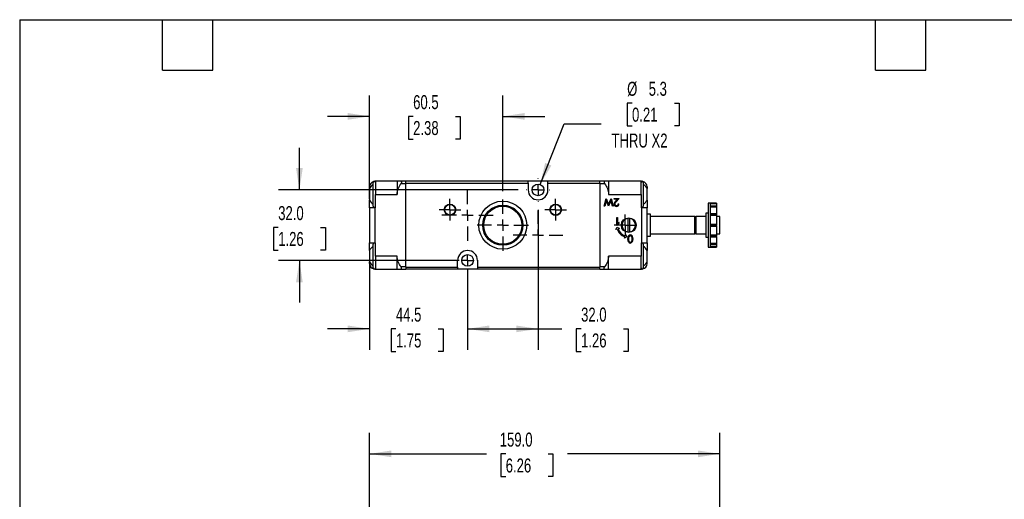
# Model space of a CAD drawing. Header units: millimetres. Extents: x 19 to 819, y 19 to 629.
# Tile 2 of 7: x 19 to 466, y 411 to 629. Entities that reach past the tile are written whole.
import ezdxf

# ---------------------------------------------------------------- set-up
doc = ezdxf.new("R2010")
doc.units = ezdxf.units.MM
doc.header["$LTSCALE"] = 3
doc.linetypes.add('CENTERX2', pattern=[20.32, 12.7, -2.54, 2.54, -2.54])
doc.layers.add('CENTER', color=40, linetype='CENTERX2')
doc.layers.add('DIMENSIONS', color=140, linetype='Continuous', lineweight=25)
doc.layers.add('TEXT', color=140, linetype='Continuous', lineweight=25)
doc.styles.add('SLDTEXTSTYLE0', font='TXT', dxfattribs={"width": 0.7})
doc.dimstyles.new('SLDDIMSTYLE0', dxfattribs={"dimtxt": 6.474023, "dimasz": 9.906, "dimexe": 0, "dimexo": 0.0625, "dimgap": 1.618506, "dimtad": 0, "dimtih": 1, "dimtoh": 1, "dimrnd": 1e-09, "dimzin": 12, "dimdsep": 46, "dimtxsty": 'SLDTEXTSTYLE0', "dimsah": 1, "dimcen": 0.09, "dimadec": 0, "dimazin": 3, "dimtfac": 1, "dimtmove": 0, "dimatfit": 0, "dimfxl": 0, "dimfrac": 2, "dimtolj": 1, "dimtzin": 12, "dimarcsym": 0})
doc.dimstyles.new('SLDDIMSTYLE1', dxfattribs={"dimtxt": 6.474023, "dimasz": 9.906, "dimexe": 0, "dimexo": 0.0625, "dimgap": 1.618506, "dimtad": 0, "dimtih": 1, "dimtoh": 1, "dimrnd": 1e-09, "dimzin": 12, "dimdsep": 46, "dimtxsty": 'SLDTEXTSTYLE0', "dimsah": 1, "dimcen": 0, "dimadec": 0, "dimazin": 3, "dimtfac": 1, "dimtofl": 0, "dimtmove": 0, "dimatfit": 3, "dimfxl": 0, "dimfrac": 2, "dimtolj": 1, "dimtzin": 12, "dimarcsym": 0})
doc.dimstyles.new('SLDDIMSTYLE2', dxfattribs={"dimtxt": 6.474023, "dimasz": 9.906, "dimexe": 0, "dimexo": 0.0625, "dimgap": 1.618506, "dimtad": 0, "dimtih": 1, "dimtoh": 1, "dimrnd": 1e-09, "dimzin": 4, "dimdsep": 46, "dimtxsty": 'SLDTEXTSTYLE0', "dimsah": 1, "dimcen": 0.09, "dimadec": 0, "dimazin": 1, "dimtfac": 1, "dimtmove": 0, "dimatfit": 0, "dimfxl": 0, "dimfrac": 2, "dimtolj": 1, "dimtzin": 12, "dimarcsym": 0})
doc.dimstyles.new('SLDDIMSTYLE3', dxfattribs={"dimtxt": 6.474023, "dimasz": 9.906, "dimexe": 0, "dimexo": 0.0625, "dimgap": 1.618506, "dimtad": 0, "dimtih": 1, "dimtoh": 1, "dimrnd": 1e-09, "dimzin": 4, "dimdsep": 46, "dimtxsty": 'SLDTEXTSTYLE0', "dimsah": 1, "dimcen": 0.09, "dimadec": 0, "dimazin": 1, "dimtfac": 1, "dimtofl": 0, "dimtmove": 0, "dimatfit": 3, "dimfxl": 0, "dimfrac": 2, "dimtolj": 1, "dimtzin": 12, "dimarcsym": 0})

# ---------------------------------------------------------------- blocks, each defined once
blk = doc.blocks.new('_D_6')
at = {"layer": 'DIMENSIONS'}
for p, q in [((177.91, 329.32), (177.91, 441.21)), ((336.91, 310.34), (336.91, 441.21)), ((177.91, 431.68), (230.95, 431.68)), ((239.73, 431.68), (237.55, 431.68)), ((237.55, 431.68), (237.55, 421.39)), ((258.96, 431.68), (261.14, 431.68)), ((261.14, 431.68), (261.14, 421.39)), ((336.91, 431.68), (267.74, 431.68)), ((237.55, 421.39), (239.73, 421.39)), ((261.14, 421.39), (258.96, 421.39))]:
    blk.add_line(p, q, dxfattribs=at)
for points in [[(177.91, 431.68), (187.81, 430.16), (187.81, 433.21)], [(336.91, 431.68), (327, 433.21), (327, 430.16)]]:
    blk.add_solid(points, dxfattribs=at)
at = {"layer": 'DIMENSIONS', "char_height": 6.35, "attachment_point": 1, "style": 'SLDTEXTSTYLE0'}
for s, insert in [('159.0', (237.03, 441.32)), ('6.26', (239.73, 429.58))]:
    blk.add_mtext(s, dxfattribs=dict(at, insert=insert))
blk = doc.blocks.new('_D_17')
at = {"layer": 'DIMENSIONS'}
for p, q in [((254.41, 542.42), (254.41, 478.87)), ((222.41, 515.61), (222.41, 478.87)), ((222.41, 488.39), (254.41, 488.39)), ((254.41, 488.39), (265.18, 488.39)), ((273.95, 488.39), (271.78, 488.39)), ((271.78, 488.39), (271.78, 478.1)), ((293.19, 488.39), (295.36, 488.39)), ((295.36, 488.39), (295.36, 478.1)), ((271.78, 478.1), (273.95, 478.1)), ((295.36, 478.1), (293.19, 478.1))]:
    blk.add_line(p, q, dxfattribs=at)
for points in [[(222.41, 488.39), (232.31, 486.87), (232.31, 489.92)], [(254.41, 488.39), (244.5, 489.92), (244.5, 486.87)]]:
    blk.add_solid(points, dxfattribs=at)
at = {"layer": 'DIMENSIONS', "char_height": 6.35, "attachment_point": 1, "style": 'SLDTEXTSTYLE0'}
for s, insert in [('32.0', (273.95, 498.03)), ('1.26', (273.95, 486.29))]:
    blk.add_mtext(s, dxfattribs=dict(at, insert=insert))
blk = doc.blocks.new('_D_18')
at = {"layer": 'DIMENSIONS'}
for p, q in [((297.07, 590.84), (294.89, 590.84)), ((294.89, 590.84), (294.89, 580.55)), ((316.31, 590.84), (318.48, 590.84)), ((318.48, 590.84), (318.48, 580.55)), ((255.38, 553.88), (266.34, 581.44)), ((266.34, 581.44), (283.01, 581.44)), ((294.89, 580.55), (297.07, 580.55)), ((318.48, 580.55), (316.31, 580.55))]:
    blk.add_line(p, q, dxfattribs=at)
blk.add_solid([(255.38, 553.88), (260.46, 562.53), (257.63, 563.65)], dxfattribs=at)
at = {"layer": 'DIMENSIONS', "char_height": 6.35, "attachment_point": 1, "style": 'SLDTEXTSTYLE0'}
for s, insert in [('%%c', (294.87, 600.48)), ('5.3', (304.65, 600.48)), ('0.21', (297.07, 588.74)), ('THRU X2', (287.77, 577))]:
    blk.add_mtext(s, dxfattribs=dict(at, insert=insert))
blk = doc.blocks.new('_D_19')
at = {"layer": 'DIMENSIONS'}
for p, q in [((146.05, 551.42), (146.05, 570.47)), ((245.41, 551.42), (136.53, 551.42)), ((136.43, 534.45), (134.26, 534.45)), ((134.26, 534.45), (134.26, 524.16)), ((155.67, 534.45), (157.84, 534.45)), ((157.84, 534.45), (157.84, 524.16)), ((134.26, 524.16), (136.43, 524.16)), ((157.84, 524.16), (155.67, 524.16)), ((218.6, 519.42), (136.53, 519.42)), ((146.05, 519.42), (146.05, 500.37))]:
    blk.add_line(p, q, dxfattribs=at)
for points in [[(146.05, 551.42), (147.57, 561.33), (144.53, 561.33)], [(146.05, 519.42), (144.53, 509.52), (147.57, 509.52)]]:
    blk.add_solid(points, dxfattribs=at)
at = {"layer": 'DIMENSIONS', "char_height": 6.35, "attachment_point": 1, "style": 'SLDTEXTSTYLE0'}
for s, insert in [('32.0', (136.43, 544.08)), ('1.26', (136.43, 532.35))]:
    blk.add_mtext(s, dxfattribs=dict(at, insert=insert))
blk = doc.blocks.new('_D_20')
at = {"layer": 'DIMENSIONS'}
for p, q in [((177.91, 547.18), (177.91, 594.31)), ((238.41, 550.88), (238.41, 594.31)), ((177.91, 584.79), (158.86, 584.79)), ((197.7, 584.79), (195.53, 584.79)), ((195.53, 584.79), (195.53, 574.5)), ((216.94, 584.79), (219.11, 584.79)), ((219.11, 584.79), (219.11, 574.5)), ((238.41, 584.79), (257.46, 584.79)), ((195.53, 574.5), (197.7, 574.5)), ((219.11, 574.5), (216.94, 574.5))]:
    blk.add_line(p, q, dxfattribs=at)
for points in [[(177.91, 584.79), (168, 586.31), (168, 583.26)], [(238.41, 584.79), (248.31, 583.26), (248.31, 586.31)]]:
    blk.add_solid(points, dxfattribs=at)
at = {"layer": 'DIMENSIONS', "char_height": 6.35, "attachment_point": 1, "style": 'SLDTEXTSTYLE0'}
for s, insert in [('60.5', (197.7, 594.42)), ('2.38', (197.7, 582.68))]:
    blk.add_mtext(s, dxfattribs=dict(at, insert=insert))
blk = doc.blocks.new('_D_21')
at = {"layer": 'DIMENSIONS'}
for p, q in [((177.91, 523.66), (177.91, 478.87)), ((222.41, 515.61), (222.41, 478.87)), ((177.91, 488.39), (158.86, 488.39)), ((189.87, 488.39), (187.69, 488.39)), ((187.69, 488.39), (187.69, 478.1)), ((209.11, 488.39), (211.28, 488.39)), ((211.28, 488.39), (211.28, 478.1)), ((222.41, 488.39), (241.46, 488.39)), ((187.69, 478.1), (189.87, 478.1)), ((211.28, 478.1), (209.11, 478.1))]:
    blk.add_line(p, q, dxfattribs=at)
for points in [[(177.91, 488.39), (168, 489.92), (168, 486.87)], [(222.41, 488.39), (232.31, 486.87), (232.31, 489.92)]]:
    blk.add_solid(points, dxfattribs=at)
at = {"layer": 'DIMENSIONS', "char_height": 6.35, "attachment_point": 1, "style": 'SLDTEXTSTYLE0'}
for s, insert in [('44.5', (189.87, 498.03)), ('1.75', (189.87, 486.29))]:
    blk.add_mtext(s, dxfattribs=dict(at, insert=insert))
blk = doc.blocks.new('SW_CENTERMARKSYMBOL_8')
at = {"layer": 'CENTER', "color": 0}
for p, q in [((0, 5.08), (0, 11.23)), ((-5.08, 0), (-11.23, 0)), ((0, 0), (-2.54, 0)), ((0, 0), (0, 2.54)), ((0, 0), (0, -2.54)), ((0, 0), (2.54, 0)), ((5.08, 0), (11.23, 0)), ((0, -5.08), (0, -11.23))]:
    blk.add_line(p, q, dxfattribs=at)
blk = doc.blocks.new('SW_CENTERMARKSYMBOL_9')
at = {"layer": 'CENTER', "color": 0}
for p, q in [((0, 5.08), (0, 11.64)), ((-5.08, 0), (-11.64, 0)), ((0, 0), (-2.54, 0)), ((0, 0), (0, 2.54)), ((0, 0), (0, -2.54)), ((0, 0), (2.54, 0)), ((5.08, 0), (11.64, 0)), ((0, -5.08), (0, -11.64))]:
    blk.add_line(p, q, dxfattribs=at)
blk = doc.blocks.new('SW_CENTERMARKSYMBOL_10')
at = {"layer": 'CENTER', "color": 0}
for p, q in [((0, 2.54), (0, 4.94)), ((-2.54, 0), (-4.94, 0)), ((0, 0), (-2.54, 0)), ((0, 0), (0, 2.54)), ((0, 0), (0, -2.54)), ((0, 0), (2.54, 0)), ((2.54, 0), (4.94, 0)), ((0, -2.54), (0, -4.94))]:
    blk.add_line(p, q, dxfattribs=at)
blk = doc.blocks.new('SW_CENTERMARKSYMBOL_11')
at = {"layer": 'CENTER', "color": 0}
for p, q in [((0, 2.54), (0, 4.94)), ((-2.54, 0), (-4.94, 0)), ((0, 0), (-2.54, 0)), ((0, 0), (0, 2.54)), ((0, 0), (0, -2.54)), ((0, 0), (2.54, 0)), ((2.54, 0), (4.94, 0)), ((0, -2.54), (0, -4.94))]:
    blk.add_line(p, q, dxfattribs=at)
blk = doc.blocks.new('SW_CENTERMARKSYMBOL_12')
at = {"layer": 'CENTER', "color": 0}
for p, q in [((0, 5.08), (0, 11.64)), ((-5.08, 0), (-11.64, 0)), ((0, 0), (-2.54, 0)), ((0, 0), (0, 2.54)), ((0, 0), (0, -2.54)), ((0, 0), (2.54, 0)), ((5.08, 0), (11.64, 0)), ((0, -5.08), (0, -11.64))]:
    blk.add_line(p, q, dxfattribs=at)
blk = doc.blocks.new('SW_CENTERMARKSYMBOL_13')
at = {"layer": 'CENTER', "color": 0}
for p, q in [((0, 5.08), (0, 5.19)), ((-5.08, 0), (-5.19, 0)), ((0, 0), (-2.54, 0)), ((0, 0), (0, 2.54)), ((0, 0), (0, -2.54)), ((0, 0), (2.54, 0)), ((5.08, 0), (5.19, 0)), ((0, -5.08), (0, -5.19))]:
    blk.add_line(p, q, dxfattribs=at)
blk = doc.blocks.new('SW_CENTERMARKSYMBOL_14')
at = {"layer": 'CENTER', "color": 0}
for p, q in [((0, 5.08), (0, 5.19)), ((-5.08, 0), (-5.19, 0)), ((0, 0), (-2.54, 0)), ((0, 0), (0, 2.54)), ((0, 0), (0, -2.54)), ((0, 0), (2.54, 0)), ((5.08, 0), (5.19, 0)), ((0, -5.08), (0, -5.19))]:
    blk.add_line(p, q, dxfattribs=at)
blk = doc.blocks.new('SW_CENTERMARKSYMBOL_15')
at = {"layer": 'CENTER', "color": 0}
for p, q in [((0, 2.54), (0, 4.89)), ((-2.54, 0), (-4.89, 0)), ((0, 0), (-2.54, 0)), ((0, 0), (0, 2.54)), ((0, 0), (0, -2.54)), ((0, 0), (2.54, 0)), ((2.54, 0), (4.89, 0)), ((0, -2.54), (0, -4.89))]:
    blk.add_line(p, q, dxfattribs=at)

msp = doc.modelspace()

# ---------------------------------------------------------------- linework, layer by layer
for p, q in [((180.198, 555.314), (180.406, 555.322)), ((180.606, 555.322), (180.406, 555.322)), ((180.606, 555.322), (180.606, 549.422)), ((190.406, 555.322), (180.606, 555.322)), ((190.406, 555.322), (190.406, 549.422)), ((194.406, 555.322), (192.175, 555.322)), ((249.906, 555.422), (194.406, 555.422)), ((194.406, 554.422), (194.406, 555.422)), ((194.406, 516.422), (194.406, 554.422)), ((194.406, 554.422), (249.906, 554.422)), ((249.906, 554.422), (249.906, 555.422)), ((258.906, 555.422), (249.906, 555.422)), ((249.906, 554.422), (249.906, 551.422)), ((282.406, 555.422), (258.906, 555.422)), ((258.906, 554.422), (258.906, 555.422)), ((258.906, 551.422), (258.906, 554.422)), ((258.906, 554.422), (282.406, 554.422)), ((282.406, 554.422), (282.406, 555.422)), ((284.636, 555.322), (282.406, 555.322)), ((282.406, 554.422), (282.406, 516.422)), ((286.406, 555.322), (286.406, 549.422)), ((301.206, 555.322), (286.406, 555.322)), ((301.206, 549.422), (301.206, 555.322)), ((301.406, 555.322), (301.206, 555.322)), ((301.406, 555.322), (301.613, 555.314)), ((177.906, 552.822), (177.906, 552.009)), ((177.906, 552.009), (177.906, 546.835)), ((192.175, 554.322), (194.406, 554.322)), ((282.406, 554.322), (284.636, 554.322)), ((303.906, 552.822), (303.906, 552.009)), ((303.906, 546.835), (303.906, 552.009)), ((177.906, 543.372), (177.906, 546.835)), ((180.606, 549.422), (190.406, 549.422)), ((180.606, 543.372), (180.606, 549.422)), ((284.414, 544.022), (285.357, 547.522)), ((285.423, 546.571), (284.735, 544.022)), ((285.357, 547.522), (286.455, 544.845)), ((286.469, 544.022), (285.423, 546.571)), ((286.406, 549.422), (301.206, 549.422)), ((286.455, 544.845), (287.548, 547.59)), ((287.487, 546.589), (286.469, 544.022)), ((288.172, 544.022), (287.487, 546.589)), ((287.548, 547.59), (288.497, 544.022)), ((288.896, 547.522), (291.274, 547.522)), ((288.896, 547.163), (288.896, 547.522)), ((290.525, 547.163), (288.896, 547.163)), ((289.172, 545.663), (289.649, 546.228)), ((289.917, 546.073), (289.487, 545.591)), ((289.649, 546.228), (290.525, 547.163)), ((291.274, 547.522), (289.917, 546.073)), ((301.206, 549.422), (301.206, 543.372)), ((303.906, 546.835), (303.906, 543.372)), ((332.766, 545.422), (331.656, 545.422)), ((331.656, 545.422), (331.656, 525.422)), ((332.766, 525.422), (332.766, 545.422)), ((177.906, 543.372), (177.906, 527.472)), ((180.406, 543.372), (177.906, 543.372)), ((180.406, 527.472), (180.406, 543.372)), ((180.406, 543.372), (180.606, 543.372)), ((284.735, 544.022), (284.414, 544.022)), ((288.497, 544.022), (288.172, 544.022)), ((290.825, 545.099), (291.14, 545.099)), ((301.206, 543.372), (301.406, 543.372)), ((301.406, 543.372), (301.406, 527.472)), ((303.906, 543.372), (301.406, 543.372)), ((303.906, 527.472), (303.906, 543.372)), ((335.506, 545.372), (332.766, 545.372)), ((335.506, 545.372), (332.766, 545.372)), ((332.766, 545.201), (335.506, 545.201)), ((335.506, 544.113), (332.766, 544.113)), ((335.506, 544.085), (332.766, 544.085)), ((335.506, 543.993), (332.766, 543.993)), ((332.766, 543.699), (335.506, 543.699)), ((335.506, 545.372), (335.506, 545.201)), ((335.506, 545.372), (335.506, 545.372)), ((335.506, 545.201), (335.506, 544.113)), ((335.506, 544.085), (335.506, 544.113)), ((335.506, 543.993), (335.506, 544.085)), ((335.506, 543.993), (335.506, 543.699)), ((335.506, 543.699), (335.506, 540.644)), ((290.106, 535.377), (290.106, 538.922)), ((290.106, 538.922), (290.47, 538.922)), ((290.47, 538.922), (290.47, 536.149)), ((291.197, 536.286), (291.197, 536.695)), ((295.106, 538.482), (295.106, 532.363)), ((296.106, 532.363), (296.106, 538.482)), ((305.406, 540.422), (303.906, 540.422)), ((305.406, 530.422), (305.406, 540.422)), ((325.656, 539.392), (305.406, 539.392)), ((325.656, 531.452), (325.656, 539.392)), ((326.056, 539.222), (325.656, 539.222)), ((330.656, 539.392), (326.056, 539.392)), ((326.056, 539.392), (326.056, 531.452)), ((331.656, 540.922), (330.656, 540.922)), ((330.656, 540.922), (330.656, 529.922)), ((335.506, 540.644), (332.766, 540.644)), ((332.766, 540.477), (335.506, 540.477)), ((335.506, 540.318), (332.766, 540.318)), ((332.766, 539.979), (335.506, 539.979)), ((335.506, 540.644), (335.506, 540.477)), ((335.506, 540.318), (335.506, 540.477)), ((335.506, 540.318), (335.506, 539.979)), ((335.506, 539.979), (335.506, 535.806)), ((336.906, 539.392), (335.506, 539.392)), ((336.906, 531.452), (336.906, 539.392)), ((289.765, 533.443), (290.324, 534.494)), ((290.344, 533.619), (289.765, 533.443)), ((290.106, 535.377), (290.342, 535.377)), ((290.324, 534.494), (291.376, 533.936)), ((291.376, 533.936), (290.727, 533.736)), ((335.506, 535.806), (332.766, 535.806)), ((332.766, 535.514), (335.506, 535.514)), ((335.506, 535.331), (332.766, 535.331)), ((332.766, 535.038), (335.506, 535.038)), ((335.506, 535.806), (335.506, 535.514)), ((335.506, 535.331), (335.506, 535.514)), ((335.506, 535.331), (335.506, 535.038)), ((335.506, 535.038), (335.506, 530.866)), ((293.634, 529.576), (293.811, 530.156)), ((294.686, 530.136), (293.634, 529.576)), ((293.928, 530.538), (294.126, 531.188)), ((294.126, 531.188), (294.686, 530.136)), ((295.15, 528.986), (295.15, 529.382)), ((295.465, 529.359), (295.465, 529.01)), ((297.146, 529.01), (297.146, 529.359)), ((297.461, 529.382), (297.461, 528.986)), ((303.906, 530.422), (305.406, 530.422)), ((305.406, 531.452), (325.656, 531.452)), ((325.656, 531.622), (326.056, 531.622)), ((326.056, 531.452), (330.656, 531.452)), ((330.656, 529.922), (331.656, 529.922)), ((335.506, 530.866), (332.766, 530.866)), ((332.766, 530.527), (335.506, 530.527)), ((335.506, 530.368), (332.766, 530.368)), ((332.766, 530.201), (335.506, 530.201)), ((335.506, 531.452), (336.906, 531.452)), ((335.506, 530.866), (335.506, 530.527)), ((335.506, 530.368), (335.506, 530.527)), ((335.506, 530.368), (335.506, 530.201)), ((335.506, 530.201), (335.506, 527.146)), ((177.906, 527.472), (180.406, 527.472)), ((177.906, 524.009), (177.906, 527.472)), ((177.906, 524.009), (177.906, 518.835)), ((180.606, 527.472), (180.406, 527.472)), ((180.606, 521.422), (180.606, 527.472)), ((301.406, 527.472), (301.206, 527.472)), ((301.206, 527.472), (301.206, 521.422)), ((301.406, 527.472), (303.906, 527.472)), ((303.906, 527.472), (303.906, 524.009)), ((303.906, 518.835), (303.906, 524.009)), ((331.656, 525.422), (332.766, 525.422)), ((335.506, 527.146), (332.766, 527.146)), ((332.766, 526.852), (335.506, 526.852)), ((335.506, 526.76), (332.766, 526.76)), ((332.766, 526.731), (335.506, 526.731)), ((335.506, 525.644), (332.766, 525.644)), ((332.766, 525.473), (335.506, 525.473)), ((332.766, 525.472), (335.506, 525.472)), ((335.506, 527.146), (335.506, 526.852)), ((335.506, 526.76), (335.506, 526.852)), ((335.506, 526.76), (335.506, 526.731)), ((335.506, 526.731), (335.506, 525.644)), ((335.506, 525.644), (335.506, 525.473)), ((335.506, 525.472), (335.506, 525.473)), ((177.906, 518.022), (177.906, 518.835)), ((190.406, 521.422), (180.606, 521.422)), ((180.606, 521.422), (180.606, 515.522)), ((190.406, 515.522), (190.406, 521.422)), ((217.906, 516.422), (217.906, 519.422)), ((226.906, 519.422), (226.906, 516.422)), ((301.206, 521.422), (286.406, 521.422)), ((286.406, 515.522), (286.406, 521.422)), ((301.206, 515.522), (301.206, 521.422)), ((303.906, 518.022), (303.906, 518.835)), ((180.406, 515.522), (180.198, 515.531)), ((180.406, 515.522), (180.606, 515.522)), ((180.606, 515.522), (190.406, 515.522)), ((194.406, 516.522), (192.175, 516.522)), ((192.175, 515.522), (194.406, 515.522)), ((194.406, 516.422), (217.906, 516.422)), ((194.406, 516.422), (194.406, 515.422)), ((217.906, 515.422), (194.406, 515.422)), ((217.906, 516.422), (217.906, 515.422)), ((226.906, 515.422), (217.906, 515.422)), ((226.906, 516.422), (282.406, 516.422)), ((226.906, 516.422), (226.906, 515.422)), ((282.406, 515.422), (226.906, 515.422)), ((284.636, 516.522), (282.406, 516.522)), ((282.406, 515.422), (282.406, 516.422)), ((282.406, 515.522), (284.636, 515.522)), ((286.406, 515.522), (301.206, 515.522)), ((301.206, 515.522), (301.406, 515.522)), ((301.613, 515.531), (301.406, 515.522))]:
    msp.add_line(p, q)
for centre, radius in [((254.406, 551.422), 2.65), ((238.406, 535.422), 10.9), ((214.406, 542.422), 2.6), ((214.406, 542.422), 2.4), ((238.406, 535.422), 9.103), ((238.406, 535.422), 8.662), ((262.406, 542.422), 2.6), ((262.406, 542.422), 2.4), ((295.606, 535.422), 3.35), ((222.406, 519.422), 2.65)]:
    msp.add_circle(centre, radius)
for centre, radius, start, end in [((180.406, 552.822), 2.5, 102.30011, 180), ((180.106, 554.822), 0.5, 0, 180), ((301.706, 554.822), 0.5, 0, 180), ((301.406, 552.822), 2.5, 0, 77.69989), ((182.556, 549.572), 5.25, 124.18763, 152.33955), ((254.406, 551.422), 4.5, 180, 0), ((299.256, 549.572), 5.25, 27.66045, 55.81237), ((182.556, 549.272), 5.25, 207.66045, 235.81237), ((290.092, 544.972), 1.151, 143.06368, 179.91702), ((290.222, 544.962), 0.968, 139.41918, 177.6493), ((299.256, 549.272), 5.25, 304.18763, 332.33955), ((180.106, 544.022), 0.5, 180, 0), ((289.969, 544.96), 1.028, 179.25248, 271.62141), ((289.99, 545.027), 0.736, 181.99536, 271.82554), ((290.001, 545.071), 1.139, 269.83177, 1.40889), ((290.031, 545.085), 0.794, 268.76402, 1.02364), ((301.706, 544.022), 0.5, 180, 0), ((292.257, 534.527), 2.414, 116.05306, 137.76236), ((295.606, 535.422), 3.1, 99.2818, 260.7182), ((295.606, 535.422), 3.1, 279.2818, 80.7182), ((292.198, 534.487), 2.059, 119.11309, 154.39372), ((295.617, 535.43), 5.575, 198.9572, 251.09972), ((295.617, 535.43), 5.175, 199.1008, 250.94554), ((297.776, 529.383), 2.626, 157.5791, 180.00925), ((297.776, 528.987), 2.626, 180.00925, 202.41724), ((296.326, 529.978), 1.058, 91.08742, 157.44545), ((296.326, 528.39), 1.058, 202.49545, 268.88994), ((297.783, 529.359), 2.318, 159.16482, 180), ((297.783, 529.01), 2.318, 180, 200.83518), ((296.361, 529.873), 0.806, 93.9091, 157.37052), ((296.356, 528.491), 0.8, 202.44292, 266.38738), ((296.286, 529.978), 1.058, 22.55455, 88.91258), ((296.251, 529.873), 0.806, 22.62948, 86.0909), ((296.251, 528.496), 0.806, 273.89379, 337.33088), ((296.285, 528.39), 1.058, 271.11006, 337.50455), ((294.828, 529.359), 2.318, 360, 20.83518), ((294.828, 529.01), 2.318, 339.16481, 359.98764), ((294.835, 529.383), 2.626, 359.99075, 22.4209), ((294.835, 528.987), 2.626, 337.58276, 359.99075), ((182.556, 521.572), 5.25, 124.18763, 152.33955), ((180.106, 526.822), 0.5, 0, 180), ((222.406, 519.422), 4.5, 0, 180), ((301.706, 526.822), 0.5, 0, 180), ((299.256, 521.572), 5.25, 27.66045, 55.81237), ((182.556, 521.272), 5.25, 207.66045, 235.81237), ((299.256, 521.272), 5.25, 304.18763, 332.33955), ((180.406, 518.022), 2.5, 180, 257.69989), ((180.106, 516.022), 0.5, 180, 0), ((301.706, 516.022), 0.5, 180, 0), ((301.406, 518.022), 2.5, 282.30011, 0)]:
    msp.add_arc(centre, radius, start, end)
for points, knots in [([(179.606, 544.022), (179.606, 544.022), (179.606, 544.591), (179.606, 546.617), (179.606, 547.99), (179.606, 550.854), (179.606, 552.228), (179.606, 554.253), (179.606, 554.822), (179.606, 554.822)], [0, 0, 0, 0, 0.25, 0.25, 0.5, 0.5, 0.75, 0.75, 1, 1, 1, 1]), ([(192.175, 555.322), (191.7, 555.322), (191.27, 555.322), (190.78, 555.322), (190.643, 555.322), (190.456, 555.322), (190.406, 555.322), (190.406, 555.322)], [0, 0, 0, 0, 0.5, 0.5, 0.75, 0.75, 1, 1, 1, 1]), ([(192.175, 555.322), (192.251, 555.322), (192.316, 555.301), (192.408, 555.205), (192.435, 555.129), (192.436, 554.932), (192.409, 554.811), (192.316, 554.566), (192.251, 554.441), (192.175, 554.322)], [0, 0, 0, 0, 0.25, 0.25, 0.5, 0.5, 0.75, 0.75, 1, 1, 1, 1]), ([(284.636, 555.322), (284.561, 555.322), (284.496, 555.301), (284.403, 555.205), (284.376, 555.129), (284.376, 554.932), (284.403, 554.811), (284.495, 554.566), (284.56, 554.441), (284.636, 554.322)], [0, 0, 0, 0, 0.25, 0.25, 0.5, 0.5, 0.75, 0.75, 1, 1, 1, 1]), ([(286.406, 555.322), (286.406, 555.322), (286.355, 555.322), (286.169, 555.322), (286.033, 555.322), (285.543, 555.322), (285.112, 555.322), (284.636, 555.322)], [0, 0, 0, 0, 0.25, 0.25, 0.5, 0.5, 1, 1, 1, 1]), ([(302.206, 554.822), (302.206, 554.822), (302.206, 554.253), (302.206, 552.228), (302.206, 550.854), (302.206, 547.99), (302.206, 546.617), (302.206, 544.591), (302.206, 544.022), (302.206, 544.022)], [0, 0, 0, 0, 0.25, 0.25, 0.5, 0.5, 0.75, 0.75, 1, 1, 1, 1]), ([(190.406, 549.422), (190.406, 549.867), (190.456, 550.303), (190.642, 551.16), (190.778, 551.585), (191.269, 552.812), (191.7, 553.578), (192.175, 554.322)], [0, 0, 0, 0, 0.25, 0.25, 0.5, 0.5, 1, 1, 1, 1]), ([(284.636, 554.322), (285.111, 553.579), (285.542, 552.814), (286.031, 551.591), (286.168, 551.166), (286.355, 550.304), (286.406, 549.867), (286.406, 549.422)], [0, 0, 0, 0, 0.5, 0.5, 0.75, 0.75, 1, 1, 1, 1]), ([(179.606, 516.022), (179.606, 516.022), (179.606, 516.591), (179.606, 518.617), (179.606, 519.99), (179.606, 522.854), (179.606, 524.228), (179.606, 526.253), (179.606, 526.822), (179.606, 526.822)], [0, 0, 0, 0, 0.25, 0.25, 0.5, 0.5, 0.75, 0.75, 1, 1, 1, 1]), ([(302.206, 526.822), (302.206, 526.822), (302.206, 526.253), (302.206, 524.228), (302.206, 522.854), (302.206, 519.99), (302.206, 518.617), (302.206, 516.591), (302.206, 516.022), (302.206, 516.022)], [0, 0, 0, 0, 0.25, 0.25, 0.5, 0.5, 0.75, 0.75, 1, 1, 1, 1]), ([(192.175, 516.522), (191.7, 517.266), (191.27, 518.031), (190.78, 519.254), (190.643, 519.679), (190.456, 520.54), (190.406, 520.977), (190.406, 521.422)], [0, 0, 0, 0, 0.5, 0.5, 0.75, 0.75, 1, 1, 1, 1]), ([(286.406, 521.422), (286.406, 520.977), (286.355, 520.541), (286.169, 519.684), (286.033, 519.26), (285.543, 518.032), (285.112, 517.266), (284.636, 516.522)], [0, 0, 0, 0, 0.25, 0.25, 0.5, 0.5, 1, 1, 1, 1]), ([(190.406, 515.522), (190.406, 515.522), (190.456, 515.522), (190.642, 515.522), (190.778, 515.522), (191.269, 515.522), (191.7, 515.522), (192.175, 515.522)], [0, 0, 0, 0, 0.25, 0.25, 0.5, 0.5, 1, 1, 1, 1]), ([(192.175, 515.522), (192.251, 515.522), (192.316, 515.543), (192.408, 515.639), (192.435, 515.716), (192.436, 515.913), (192.409, 516.033), (192.316, 516.278), (192.251, 516.404), (192.175, 516.522)], [0, 0, 0, 0, 0.25, 0.25, 0.5, 0.5, 0.75, 0.75, 1, 1, 1, 1]), ([(284.636, 515.522), (284.561, 515.522), (284.496, 515.543), (284.403, 515.639), (284.376, 515.716), (284.376, 515.913), (284.403, 516.033), (284.495, 516.278), (284.56, 516.404), (284.636, 516.522)], [0, 0, 0, 0, 0.25, 0.25, 0.5, 0.5, 0.75, 0.75, 1, 1, 1, 1]), ([(284.636, 515.522), (285.111, 515.522), (285.542, 515.522), (286.031, 515.522), (286.168, 515.522), (286.355, 515.522), (286.406, 515.522), (286.406, 515.522)], [0, 0, 0, 0, 0.5, 0.5, 0.75, 0.75, 1, 1, 1, 1])]:
    msp.add_open_spline(points, degree=3, knots=knots)
for points in [[(295.106, 538.735), (295.106, 538.65), (295.106, 538.566), (295.106, 538.482)], [(296.106, 538.482), (296.106, 538.566), (296.106, 538.65), (296.106, 538.735)], [(295.106, 532.363), (295.106, 532.278), (295.106, 532.194), (295.106, 532.11)], [(296.106, 532.11), (296.106, 532.194), (296.106, 532.278), (296.106, 532.363)]]:
    msp.add_open_spline(points, degree=3)
at = {"layer": 'TEXT'}
for p, q in [((19.05, 628.65), (819.15, 628.65)), ((19.05, 628.65), (19.05, 19.05)), ((83.82, 605.79), (83.82, 628.65)), ((106.68, 605.79), (106.68, 628.65)), ((407.67, 605.79), (407.67, 628.65)), ((430.53, 605.79), (430.53, 628.65)), ((83.82, 605.79), (106.68, 605.79)), ((407.67, 605.79), (430.53, 605.79))]:
    msp.add_line(p, q, dxfattribs=at)

# ---------------------------------------------------------------- block references
at = {"layer": 'CENTER'}
for name, p in [('SW_CENTERMARKSYMBOL_14', (254.406, 551.422)), ('SW_CENTERMARKSYMBOL_9', (222.406, 539.922)), ('SW_CENTERMARKSYMBOL_11', (214.406, 542.422)), ('SW_CENTERMARKSYMBOL_12', (238.406, 535.422)), ('SW_CENTERMARKSYMBOL_10', (262.406, 542.422)), ('SW_CENTERMARKSYMBOL_8', (254.406, 530.922)), ('SW_CENTERMARKSYMBOL_15', (293.906, 535.422)), ('SW_CENTERMARKSYMBOL_13', (222.406, 519.422))]:
    msp.add_blockref(name, p, dxfattribs=at)

# ---------------------------------------------------------------- dimensions: what is measured, and where the dimension line sits
at = {"layer": 'DIMENSIONS'}
dim = msp.add_diameter_dim_2p(p1=(253.427, 548.96), p2=(255.385, 553.885), text='<>\\PTHRU X2', dimstyle='SLDDIMSTYLE1', dxfattribs=at)
dim.commit()
dim.dimension.update_dxf_attribs({"geometry": '_D_18', "text_midpoint": (306.686, 584.787), "dimtype": 163})
for base, p1, p2, dimstyle, picture, middle in [((238.406, 584.787), (177.906, 543.372), (238.406, 547.065), 'SLDDIMSTYLE0', '_D_20', (207.32, 584.787)), ((254.406, 488.393), (222.406, 519.422), (254.406, 546.232), 'SLDDIMSTYLE3', '_D_17', (283.569, 488.393)), ((177.906, 488.393), (222.406, 519.422), (177.906, 527.472), 'SLDDIMSTYLE0', '_D_21', (199.488, 488.393)), ((336.906, 431.682), (177.906, 325.505), (336.906, 306.525), 'SLDDIMSTYLE3', '_D_6', (249.346, 431.682))]:
    dim = msp.add_linear_dim(base=base, p1=p1, p2=p2, dimstyle=dimstyle, dxfattribs=at)
    dim.commit()
    dim.dimension.update_dxf_attribs({"geometry": picture, "text_midpoint": middle, "dimtype": 160})
dim = msp.add_linear_dim(base=(146.05, 519.422), p1=(249.216, 551.422), p2=(222.406, 519.422), angle=90, dimstyle='SLDDIMSTYLE2', dxfattribs=at)
dim.commit()
dim.dimension.update_dxf_attribs({"geometry": '_D_19', "text_midpoint": (146.05, 534.449), "dimtype": 160})

doc.saveas('drawing.dxf')
